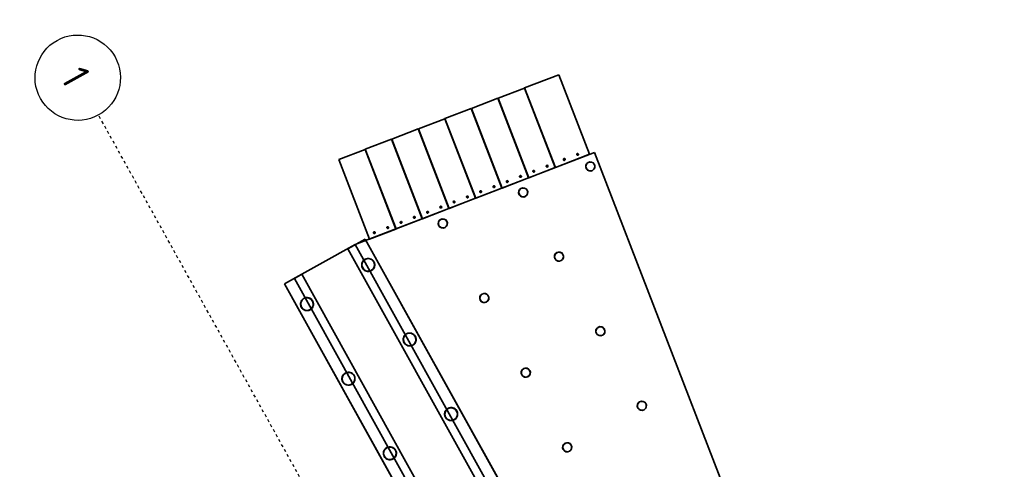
# Model space of a CAD drawing. Header units: metres. Extents: x 114178.5 to 114242.5, y 476750.2 to 476842.5.
# Tile 8 of 9: x 114178.5 to 114213.1, y 476826.7 to 476842.5. Entities that reach past the tile are written whole.
import ezdxf

# ---------------------------------------------------------------- set-up
doc = ezdxf.new("R2010")
doc.units = ezdxf.units.M
doc.linetypes.add('Grid Line', pattern=[0.022225, 0.0127, -0.003175, 0.003175, -0.003175])
for name, color, linetype, lineweight in [('N-CO-BC-BETONVORM-G', 50, 'Continuous', 13), ('N-CO-SC-STAALVORM-G', 10, 'Continuous', 13), ('X_XX_AL_STRAMIENLIJN_G', 7, 'Continuous', 18)]:
    doc.layers.add(name, color=color, linetype=linetype, lineweight=lineweight)
doc.styles.add('NLCS-ISO', font='NLCS-ISO.ttf', dxfattribs={"height": 1})

# ---------------------------------------------------------------- blocks, each defined once
blk = doc.blocks.new('SF_Beton_Rechthoekig - 700x500-1300947-DWG export')
at = {"layer": 'N-CO-BC-BETONVORM-G', "lineweight": 35}
for p, q in [((-17.352, 0.35), (-17.352, 0.35)), ((-17.352, 0.35), (-17.352, -0.35)), ((-17.352, -0.35), (-17.352, 0.35)), ((-17.352, 0.35), (17.352, 0.35)), ((17.352, 0.35), (-17.352, 0.35)), ((17.352, 0.35), (17.352, -0.35)), ((17.352, -0.35), (17.352, 0.35)), ((17.352, 0.35), (17.352, 0.35)), ((-17.352, -0.35), (-17.352, -0.35)), ((17.352, -0.35), (-17.352, -0.35)), ((17.352, -0.35), (-17.352, -0.35)), ((17.352, -0.35), (17.352, -0.35))]:
    blk.add_line(p, q, dxfattribs=at)
blk = doc.blocks.new('CIB_GM_ADP1_Stootplaat_ROK_DYN - Type 1 D250 L3000-1378421-DWG export')
at = {"layer": 'N-CO-BC-BETONVORM-G', "lineweight": 35}
for p, q in [((-3.469, 3.237), (-6.469, 3.237)), ((-6.469, 2.247), (-6.469, 3.237)), ((-6.469, 3.237), (-6.469, 3.237)), ((-6.469, 2.247), (-6.469, 3.237)), ((-6.469, 3.237), (-3.469, 3.237)), ((-3.469, 3.237), (-3.469, 3.237)), ((-3.469, 3.237), (-3.469, 2.247)), ((-3.469, 2.247), (-3.469, 3.237)), ((-6.469, 2.247), (-3.469, 2.247)), ((-6.469, 2.247), (-6.469, 2.247)), ((-3.469, 2.247), (-6.469, 2.247)), ((-3.469, 2.247), (-3.469, 2.247))]:
    blk.add_line(p, q, dxfattribs=at)
for centre, start, end in [((-6.319, 2.992), 0, 180), ((-6.319, 2.992), 0, 180), ((-6.319, 2.992), 180, 0), ((-6.319, 2.992), 180, 0), ((-6.319, 2.492), 0, 180), ((-6.319, 2.492), 0, 180), ((-6.319, 2.492), 180, 0), ((-6.319, 2.492), 180, 0)]:
    blk.add_arc(centre, 0.0325, start, end, dxfattribs=at)
blk = doc.blocks.new('CIB_GM_ADP1_Stootplaat_ROK_DYN - Type 1 D250 L3000 Pasplaat-1378422-DWG export')
at = {"layer": 'N-CO-BC-BETONVORM-G', "lineweight": 35}
for p, q in [((-3.469, 3.237), (-6.469, 3.237)), ((-6.469, 1.947), (-6.469, 3.237)), ((-6.469, 3.237), (-6.469, 3.237)), ((-6.469, 1.947), (-6.469, 3.237)), ((-6.469, 3.237), (-3.469, 3.237)), ((-3.469, 3.237), (-3.469, 3.237)), ((-3.469, 3.237), (-3.469, 1.947)), ((-3.469, 1.947), (-3.469, 3.237)), ((-6.469, 1.947), (-3.469, 1.947)), ((-6.469, 1.947), (-6.469, 1.947)), ((-3.469, 1.947), (-6.469, 1.947)), ((-3.469, 1.947), (-3.469, 1.947))]:
    blk.add_line(p, q, dxfattribs=at)
for centre, start, end in [((-6.319, 2.842), 0, 180), ((-6.319, 2.842), 0, 180), ((-6.319, 2.842), 180, 0), ((-6.319, 2.842), 180, 0), ((-6.319, 2.342), 0, 180), ((-6.319, 2.342), 0, 180), ((-6.319, 2.342), 180, 0), ((-6.319, 2.342), 180, 0)]:
    blk.add_arc(centre, 0.0325, start, end, dxfattribs=at)
blk = doc.blocks.new('Grid - 5_0_Bubble-119038-DWG export')
at = {"layer": 'X_XX_AL_STRAMIENLIJN_G', "lineweight": 25}
blk.add_ellipse((0, 0), major_axis=(0.0075, 0), ratio=1, dxfattribs=at)

msp = doc.modelspace()

# ---------------------------------------------------------------- linework, layer by layer
at = {"layer": 'N-CO-BC-BETONVORM-G', "lineweight": 35}
for p, q in [((114190.321, 476834.603), (114198.732, 476837.846)), ((114198.732, 476837.846), (114208.537, 476812.416)), ((114190.321, 476834.603), (114187.83, 476833.219)), ((114190.321, 476834.603), (114207.176, 476804.265)), ((114188.442, 476833.559), (114187.83, 476833.219)), ((114188.18, 476833.413), (114188.442, 476833.559)), ((114205.034, 476803.075), (114188.18, 476833.413)), ((114188.442, 476833.559), (114205.296, 476803.222)), ((114205.296, 476803.222), (114188.442, 476833.559)), ((114204.684, 476802.882), (114187.83, 476833.219)), ((114187.83, 476833.219), (114191.851, 476825.981))]:
    msp.add_line(p, q, dxfattribs=at)
for centre, radius, start, end in [((114198.581, 476837.351), 0.156, 29.0551, 209.0551), ((114198.581, 476837.351), 0.156, 29.0551, 209.0551), ((114198.581, 476837.351), 0.156, 209.0551, 29.0551), ((114198.581, 476837.351), 0.156, 209.0551, 29.0551), ((114196.222, 476836.438), 0.156, 29.0551, 209.0551), ((114196.222, 476836.438), 0.156, 29.0551, 209.0551), ((114196.222, 476836.438), 0.156, 209.0551, 29.0551), ((114196.222, 476836.438), 0.156, 209.0551, 29.0551), ((114193.397, 476835.346), 0.156, 29.0551, 209.0551), ((114193.397, 476835.346), 0.156, 29.0551, 209.0551), ((114193.397, 476835.346), 0.156, 209.0551, 29.0551), ((114193.397, 476835.346), 0.156, 209.0551, 29.0551), ((114197.477, 476834.181), 0.156, 29.0551, 209.0551), ((114197.477, 476834.181), 0.156, 29.0551, 209.0551), ((114190.775, 476833.889), 0.222, 29.0551, 209.0551), ((114190.775, 476833.889), 0.222, 29.0551, 209.0551), ((114190.775, 476833.889), 0.222, 209.0551, 29.0551), ((114190.775, 476833.889), 0.222, 209.0551, 29.0551), ((114197.477, 476834.181), 0.156, 209.0551, 29.0551), ((114197.477, 476834.181), 0.156, 209.0551, 29.0551), ((114188.624, 476832.511), 0.222, 29.0551, 209.0551), ((114188.624, 476832.511), 0.222, 29.0551, 209.0551), ((114188.624, 476832.511), 0.222, 209.0551, 29.0551), ((114188.624, 476832.511), 0.222, 209.0551, 29.0551), ((114194.854, 476832.724), 0.156, 29.0551, 209.0551), ((114194.854, 476832.724), 0.156, 29.0551, 209.0551), ((114194.854, 476832.724), 0.156, 209.0551, 29.0551), ((114194.854, 476832.724), 0.156, 209.0551, 29.0551), ((114198.934, 476831.558), 0.156, 29.0551, 209.0551), ((114198.934, 476831.558), 0.156, 29.0551, 209.0551), ((114198.934, 476831.558), 0.156, 209.0551, 29.0551), ((114198.934, 476831.558), 0.156, 209.0551, 29.0551), ((114192.232, 476831.267), 0.223, 29.0551, 209.0551), ((114192.232, 476831.267), 0.222, 29.0551, 209.0551), ((114192.232, 476831.267), 0.222, 209.0551, 29.0551), ((114192.232, 476831.267), 0.223, 209.0551, 29.0551), ((114196.311, 476830.101), 0.156, 29.0551, 209.0551), ((114196.311, 476830.101), 0.156, 29.0551, 209.0551), ((114196.311, 476830.101), 0.156, 209.0551, 29.0551), ((114196.311, 476830.101), 0.156, 209.0551, 29.0551), ((114190.081, 476829.888), 0.223, 29.0551, 209.0551), ((114190.081, 476829.888), 0.223, 29.0551, 209.0551), ((114190.081, 476829.888), 0.223, 209.0551, 29.0551), ((114190.081, 476829.888), 0.223, 209.0551, 29.0551), ((114193.689, 476828.644), 0.222, 29.0551, 209.0551), ((114193.689, 476828.644), 0.223, 29.0551, 209.0551), ((114200.391, 476828.936), 0.156, 29.0551, 209.0551), ((114200.391, 476828.936), 0.156, 29.0551, 209.0551), ((114200.391, 476828.936), 0.156, 209.0551, 29.0551), ((114200.391, 476828.936), 0.156, 209.0551, 29.0551), ((114193.689, 476828.644), 0.223, 209.0551, 29.0551), ((114193.689, 476828.644), 0.223, 209.0551, 29.0551), ((114191.537, 476827.266), 0.223, 29.0551, 209.0551), ((114191.537, 476827.266), 0.222, 29.0551, 209.0551), ((114197.768, 476827.479), 0.156, 29.0551, 209.0551), ((114197.768, 476827.479), 0.156, 29.0551, 209.0551), ((114197.768, 476827.479), 0.156, 209.0551, 29.0551), ((114197.768, 476827.479), 0.156, 209.0551, 29.0551), ((114191.537, 476827.266), 0.222, 209.0551, 29.0551), ((114191.537, 476827.266), 0.223, 209.0551, 29.0551)]:
    msp.add_arc(centre, radius, start, end, dxfattribs=at)
at = {"layer": 'N-CO-SC-STAALVORM-G', "lineweight": 35}
for centre, radius, start, end in [((114198.581, 476837.351), 0.162, 119.0551, 299.0551), ((114198.581, 476837.351), 0.162, 119.0551, 299.0551), ((114198.581, 476837.351), 0.156, 119.0551, 299.0551), ((114198.581, 476837.351), 0.156, 119.0551, 299.0551), ((114198.581, 476837.351), 0.162, 299.0551, 119.0551), ((114198.581, 476837.351), 0.162, 299.0551, 119.0551), ((114198.581, 476837.351), 0.156, 299.0551, 119.0551), ((114198.581, 476837.351), 0.156, 299.0551, 119.0551), ((114196.222, 476836.438), 0.162, 119.0551, 299.0551), ((114196.222, 476836.438), 0.162, 119.0551, 299.0551), ((114196.222, 476836.438), 0.156, 119.0551, 299.0551), ((114196.222, 476836.438), 0.156, 119.0551, 299.0551), ((114196.222, 476836.438), 0.162, 299.0551, 119.0551), ((114196.222, 476836.438), 0.162, 299.0551, 119.0551), ((114196.222, 476836.438), 0.156, 299.0551, 119.0551), ((114196.222, 476836.438), 0.156, 299.0551, 119.0551), ((114193.397, 476835.346), 0.162, 119.0551, 299.0551), ((114193.397, 476835.346), 0.162, 119.0551, 299.0551), ((114193.397, 476835.346), 0.156, 119.0551, 299.0551), ((114193.397, 476835.346), 0.156, 119.0551, 299.0551), ((114193.397, 476835.346), 0.162, 299.0551, 119.0551), ((114193.397, 476835.346), 0.162, 299.0551, 119.0551), ((114193.397, 476835.346), 0.156, 299.0551, 119.0551), ((114193.397, 476835.346), 0.156, 299.0551, 119.0551), ((114197.477, 476834.181), 0.162, 119.0551, 299.0551), ((114197.477, 476834.181), 0.162, 119.0551, 299.0551), ((114197.477, 476834.181), 0.156, 119.0551, 299.0551), ((114197.477, 476834.181), 0.156, 119.0551, 299.0551), ((114197.477, 476834.181), 0.162, 299.0551, 119.0551), ((114197.477, 476834.181), 0.162, 299.0551, 119.0551), ((114197.477, 476834.181), 0.156, 299.0551, 119.0551), ((114197.477, 476834.181), 0.156, 299.0551, 119.0551), ((114190.775, 476833.889), 0.228, 119.0551, 299.0551), ((114190.775, 476833.889), 0.229, 119.0551, 299.0551), ((114190.775, 476833.889), 0.222, 119.0551, 299.0551), ((114190.775, 476833.889), 0.222, 119.0551, 299.0551), ((114190.775, 476833.889), 0.229, 299.0551, 119.0551), ((114190.775, 476833.889), 0.228, 299.0551, 119.0551), ((114190.775, 476833.889), 0.222, 299.0551, 119.0551), ((114190.775, 476833.889), 0.222, 299.0551, 119.0551), ((114188.624, 476832.511), 0.229, 119.0551, 299.0551), ((114188.624, 476832.511), 0.228, 119.0551, 299.0551), ((114188.624, 476832.511), 0.222, 119.0551, 299.0551), ((114188.624, 476832.511), 0.222, 119.0551, 299.0551), ((114188.624, 476832.511), 0.229, 299.0551, 119.0551), ((114188.624, 476832.511), 0.229, 299.0551, 119.0551), ((114188.624, 476832.511), 0.222, 299.0551, 119.0551), ((114188.624, 476832.511), 0.222, 299.0551, 119.0551), ((114194.854, 476832.724), 0.162, 119.0551, 299.0551), ((114194.854, 476832.724), 0.162, 119.0551, 299.0551), ((114194.854, 476832.724), 0.156, 119.0551, 299.0551), ((114194.854, 476832.724), 0.156, 119.0551, 299.0551), ((114194.854, 476832.724), 0.162, 299.0551, 119.0551), ((114194.854, 476832.724), 0.162, 299.0551, 119.0551), ((114194.854, 476832.724), 0.156, 299.0551, 119.0551), ((114194.854, 476832.724), 0.156, 299.0551, 119.0551), ((114198.934, 476831.558), 0.162, 119.0551, 299.0551), ((114198.934, 476831.558), 0.162, 119.0551, 299.0551), ((114198.934, 476831.558), 0.156, 119.0551, 299.0551), ((114198.934, 476831.558), 0.156, 119.0551, 299.0551), ((114198.934, 476831.558), 0.162, 299.0551, 119.0551), ((114198.934, 476831.558), 0.162, 299.0551, 119.0551), ((114198.934, 476831.558), 0.156, 299.0551, 119.0551), ((114198.934, 476831.558), 0.156, 299.0551, 119.0551), ((114192.232, 476831.267), 0.228, 119.0551, 299.0551), ((114192.232, 476831.267), 0.228, 119.0551, 299.0551), ((114192.232, 476831.267), 0.222, 119.0551, 299.0551), ((114192.232, 476831.267), 0.222, 119.0551, 299.0551), ((114192.232, 476831.267), 0.228, 299.0551, 119.0551), ((114192.232, 476831.267), 0.229, 299.0551, 119.0551), ((114192.232, 476831.267), 0.223, 299.0551, 119.0551), ((114192.232, 476831.267), 0.223, 299.0551, 119.0551), ((114196.311, 476830.101), 0.162, 119.0551, 299.0551), ((114196.311, 476830.101), 0.162, 119.0551, 299.0551), ((114196.311, 476830.101), 0.156, 119.0551, 299.0551), ((114196.311, 476830.101), 0.156, 119.0551, 299.0551), ((114196.311, 476830.101), 0.162, 299.0551, 119.0551), ((114196.311, 476830.101), 0.162, 299.0551, 119.0551), ((114196.311, 476830.101), 0.156, 299.0551, 119.0551), ((114196.311, 476830.101), 0.156, 299.0551, 119.0551), ((114190.081, 476829.888), 0.229, 119.0551, 299.0551), ((114190.081, 476829.888), 0.229, 119.0551, 299.0551), ((114190.081, 476829.888), 0.223, 119.0551, 299.0551), ((114190.081, 476829.888), 0.223, 119.0551, 299.0551), ((114190.081, 476829.888), 0.229, 299.0551, 119.0551), ((114190.081, 476829.888), 0.229, 299.0551, 119.0551), ((114190.081, 476829.888), 0.223, 299.0551, 119.0551), ((114190.081, 476829.888), 0.223, 299.0551, 119.0551), ((114193.689, 476828.644), 0.228, 119.0551, 299.0551), ((114193.689, 476828.644), 0.229, 119.0551, 299.0551), ((114193.689, 476828.644), 0.223, 119.0551, 299.0551), ((114193.689, 476828.644), 0.223, 119.0551, 299.0551), ((114193.689, 476828.644), 0.229, 299.0551, 119.0551), ((114193.689, 476828.644), 0.228, 299.0551, 119.0551), ((114193.689, 476828.644), 0.223, 299.0551, 119.0551), ((114193.689, 476828.644), 0.222, 299.0551, 119.0551), ((114200.391, 476828.936), 0.162, 119.0551, 299.0551), ((114200.391, 476828.936), 0.162, 119.0551, 299.0551), ((114200.391, 476828.936), 0.156, 119.0551, 299.0551), ((114200.391, 476828.936), 0.156, 119.0551, 299.0551), ((114200.391, 476828.936), 0.162, 299.0551, 119.0551), ((114200.391, 476828.936), 0.162, 299.0551, 119.0551), ((114200.391, 476828.936), 0.156, 299.0551, 119.0551), ((114200.391, 476828.936), 0.156, 299.0551, 119.0551), ((114191.537, 476827.266), 0.229, 119.0551, 299.0551), ((114191.537, 476827.266), 0.228, 119.0551, 299.0551), ((114191.537, 476827.266), 0.222, 119.0551, 299.0551), ((114191.537, 476827.266), 0.222, 119.0551, 299.0551), ((114191.537, 476827.266), 0.229, 299.0551, 119.0551), ((114191.537, 476827.266), 0.229, 299.0551, 119.0551), ((114191.537, 476827.266), 0.223, 299.0551, 119.0551), ((114191.537, 476827.266), 0.223, 299.0551, 119.0551), ((114197.768, 476827.479), 0.162, 119.0551, 299.0551), ((114197.768, 476827.479), 0.162, 119.0551, 299.0551), ((114197.768, 476827.479), 0.156, 119.0551, 299.0551), ((114197.768, 476827.479), 0.156, 119.0551, 299.0551), ((114197.768, 476827.479), 0.162, 299.0551, 119.0551), ((114197.768, 476827.479), 0.162, 299.0551, 119.0551), ((114197.768, 476827.479), 0.156, 299.0551, 119.0551), ((114197.768, 476827.479), 0.156, 299.0551, 119.0551)]:
    msp.add_arc(centre, radius, start, end, dxfattribs=at)
at = {"layer": 'X_XX_AL_STRAMIENLIJN_G', "linetype": 'Grid Line', "lineweight": 25}
msp.add_line((114230.713, 476750.214), (114181.297, 476839.161), dxfattribs=at)

# ---------------------------------------------------------------- block references
at = {"layer": 'N-CO-BC-BETONVORM-G', "lineweight": 35}
for name, p, rotation in [('CIB_GM_ADP1_Stootplaat_ROK_DYN - Type 1 D250 L3000 Pasplaat-1378422-DWG export', (114198.044, 476844.514), 111.0848187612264), ('CIB_GM_ADP1_Stootplaat_ROK_DYN - Type 1 D250 L3000-1378421-DWG export', (114197.111, 476844.154), 111.0848187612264), ('CIB_GM_ADP1_Stootplaat_ROK_DYN - Type 1 D250 L3000-1378421-DWG export', (114196.178, 476843.794), 111.0848187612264), ('CIB_GM_ADP1_Stootplaat_ROK_DYN - Type 1 D250 L3000-1378421-DWG export', (114195.245, 476843.434), 111.0848187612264), ('CIB_GM_ADP1_Stootplaat_ROK_DYN - Type 1 D250 L3000-1378421-DWG export', (114194.312, 476843.075), 111.0848187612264), ('CIB_GM_ADP1_Stootplaat_ROK_DYN - Type 1 D250 L3000-1378421-DWG export', (114193.379, 476842.715), 111.0848187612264), ('CIB_GM_ADP1_Stootplaat_ROK_DYN - Type 1 D250 L3000-1378421-DWG export', (114192.446, 476842.355), 111.0848187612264), ('CIB_GM_ADP1_Stootplaat_ROK_DYN - Type 1 D250 L3000-1378421-DWG export', (114191.513, 476841.995), 111.0848187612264), ('SF_Beton_Rechthoekig - 700x500-1300947-DWG export', (114198.792, 476819.458), 299.0551496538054)]:
    msp.add_blockref(name, p, dxfattribs=dict(at, rotation=rotation))
at = {"layer": 'X_XX_AL_STRAMIENLIJN_G', "lineweight": 25, "xscale": 199.9999999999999, "yscale": 199.9999999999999, "zscale": 199.9999999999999, "rotation": 29.05514965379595}
msp.add_blockref('Grid - 5_0_Bubble-119038-DWG export', (114180.569, 476840.472), dxfattribs=at)

# ---------------------------------------------------------------- texts
at = {"layer": 'X_XX_AL_STRAMIENLIJN_G', "lineweight": 50, "insert": (114180.812, 476840.965), "char_height": 1, "width": 0.60928, "attachment_point": 1, "rotation": 299.0551, "style": 'NLCS-ISO'}
msp.add_mtext('1', dxfattribs=at)

doc.saveas('drawing.dxf')
